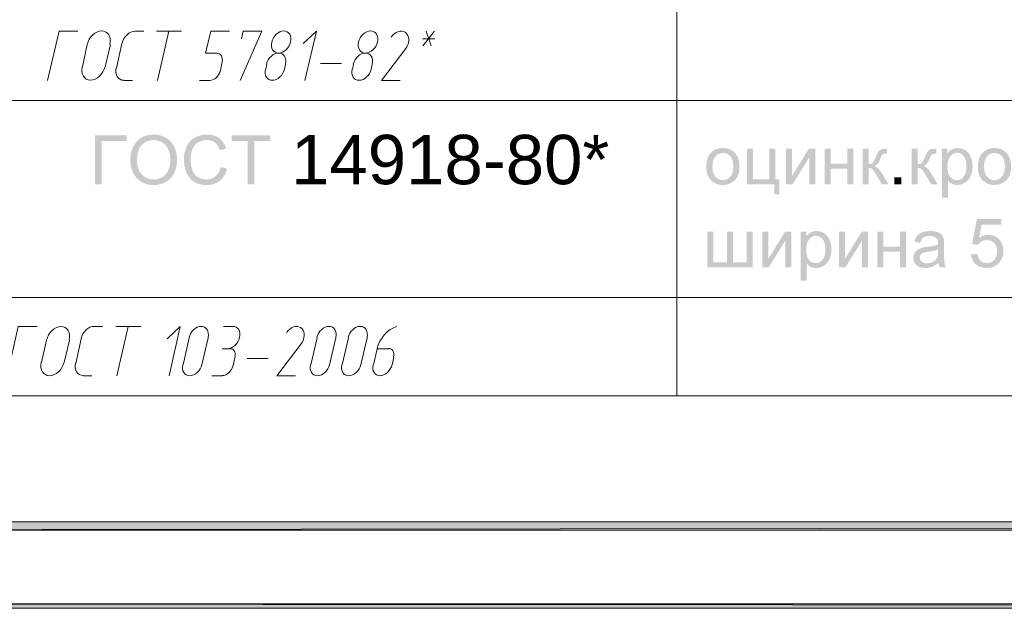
# Model space of a CAD drawing. Header units: millimetres. Extents: x 1527433 to 14789979, y -66543 to 11310.
# Tile 78 of 122: x 1987626 to 1993628, y -65658 to -62071. Entities that reach past the tile are written whole.
import ezdxf

# ---------------------------------------------------------------- set-up
doc = ezdxf.new("R2010")
doc.units = ezdxf.units.MM
doc.styles.get("Standard").update_dxf_attribs({"font": 'isocpeur.ttf', "height": 250})

msp = doc.modelspace()

# ---------------------------------------------------------------- hatches: boundary and pattern name
h = msp.add_hatch(color=7)
h.paths.add_polyline_path([(2024622.617, -35960.929), (2024599.333, -35982.095), (2024622.617, -65655.645)])
h.paths.add_polyline_path([(2024599.333, -35982.095), (2024622.617, -65655.645), (2024599.333, -65630.245)])
h.paths.add_polyline_path([(2024622.617, -65655.645), (2024599.333, -65630.245), (2024622.617, -65657.762)])
h.paths.add_polyline_path([(2024599.333, -65630.245), (2024622.617, -65657.762), (1982651.233, -65630.245)])
h.paths.add_polyline_path([(2024622.617, -65657.762), (1982651.233, -65630.245), (1982625.833, -65657.762)])
h.paths.add_polyline_path([(1982651.233, -65630.245), (1982625.833, -65657.762)])
h = msp.add_hatch(color=7)
h.paths.add_polyline_path([(2024099.8, -65130.712), (2024150.6, -65181.512), (2024099.8, -36481.629)])
h.paths.add_polyline_path([(2024150.6, -65181.512), (2024099.8, -36481.629), (2024150.6, -36432.945)])
h.paths.add_polyline_path([(2024099.8, -36481.629), (2024150.6, -36432.945), (1984651.483, -36481.629)])
h.paths.add_polyline_path([(2024150.6, -36432.945), (1984651.483, -36481.629), (1984600.683, -36432.945)])
h.paths.add_polyline_path([(1984651.483, -36481.629), (1984600.683, -36432.945), (1984651.483, -65130.712)])
h.paths.add_polyline_path([(1984600.683, -36432.945), (1984651.483, -65130.712), (1984600.683, -65181.512)])
h.paths.add_polyline_path([(1984651.483, -65130.712), (1984600.683, -65181.512), (2024099.8, -65130.712)])
h.paths.add_polyline_path([(1984600.683, -65181.512), (2024099.8, -65130.712), (2024150.6, -65181.512)])
h = msp.add_hatch(color=7)
h.dxf.hatch_style = 2
h.paths.add_polyline_path([(1988086.017, -62775.325), (1988278.667, -62775.325), (1988278.667, -62810.493), (1988125.429, -62810.493), (1988125.429, -63073.312), (1988086.017, -63073.312)])
h = msp.add_hatch(color=7)
h.paths.add_polyline_path([(1988300.552, -62928.177), (1988303.043, -62893.108), (1988310.516, -62862.066), (1988322.97, -62835.043), (1988340.405, -62812.036), (1988361.779, -62793.66), (1988386.046, -62780.534), (1988413.207, -62772.658), (1988443.262, -62770.033), (1988463.353, -62771.272), (1988482.447, -62774.98), (1988500.538, -62781.149), (1988517.621, -62789.767), (1988533.184, -62800.618), (1988546.794, -62813.407), (1988558.44, -62828.129), (1988568.112, -62844.778), (1988575.717, -62862.987), (1988581.162, -62882.385), (1988584.437, -62902.961), (1988585.531, -62924.704), (1988584.384, -62946.8), (1988580.949, -62967.692), (1988575.229, -62987.375), (1988567.23, -63005.843), (1988557.11, -63022.658), (1988545.099, -63037.297), (1988531.186, -63049.755), (1988515.361, -63060.028), (1988498.255, -63068.058), (1988480.504, -63073.794), (1988462.101, -63077.236), (1988443.042, -63078.383), (1988422.558, -63077.121), (1988403.196, -63073.326), (1988384.96, -63066.988), (1988367.856, -63058.098), (1988352.281, -63047.007), (1988338.717, -63034.065), (1988327.168, -63019.264), (1988317.64, -63002.591), (1988310.156, -62984.763), (1988304.817, -62966.418), (1988301.618, -62947.556)])
h.paths.add_polyline_path([(1988341.232, -62928.783), (1988343.041, -62954.302), (1988348.467, -62976.953), (1988357.51, -62996.74), (1988370.171, -63013.67), (1988385.569, -63027.231), (1988402.817, -63036.911), (1988421.904, -63042.715), (1988442.821, -63044.649), (1988464.081, -63042.695), (1988483.377, -63036.828), (1988500.709, -63027.045), (1988516.078, -63013.34), (1988528.666, -62996.069), (1988537.658, -62975.513), (1988543.053, -62951.669), (1988544.851, -62924.539), (1988541.764, -62890.474), (1988532.559, -62861.039), (1988525.687, -62848.234), (1988517.394, -62836.944), (1988507.684, -62827.173), (1988496.565, -62818.926), (1988484.371, -62812.406), (1988471.443, -62807.736), (1988457.792, -62804.927), (1988443.427, -62803.988), (1988423.233, -62805.787), (1988404.491, -62811.182), (1988387.206, -62820.173), (1988371.384, -62832.762), (1988358.185, -62849.556), (1988348.763, -62871.161), (1988343.114, -62897.572)])
h = msp.add_hatch(color=7)
h.dxf.hatch_style = 2
h.paths.add_polyline_path([(1988851.241, -62968.857), (1988890.653, -62978.779), (1988883.211, -63001.649), (1988873.289, -63021.636), (1988860.887, -63038.728), (1988846.004, -63052.917), (1988828.992, -63064.058), (1988810.203, -63072.017), (1988789.635, -63076.791), (1988767.291, -63078.383), (1988744.315, -63077.162), (1988723.593, -63073.491), (1988705.124, -63067.361), (1988688.908, -63058.76), (1988674.718, -63047.866), (1988662.332, -63034.775), (1988651.755, -63019.483), (1988642.992, -63001.985), (1988636.087, -62983.039), (1988631.161, -62963.407), (1988628.209, -62943.081), (1988627.227, -62922.058), (1988628.333, -62899.559), (1988631.657, -62878.533), (1988637.203, -62858.985), (1988644.976, -62840.92), (1988654.806, -62824.641), (1988666.522, -62810.444), (1988680.129, -62798.325), (1988695.633, -62788.279), (1988712.458, -62780.393), (1988730.111, -62774.76), (1988748.591, -62771.38), (1988767.897, -62770.254), (1988789.342, -62771.679), (1988809.024, -62775.952), (1988826.94, -62783.067), (1988843.083, -62793.019), (1988857.149, -62805.576), (1988868.921, -62820.428), (1988878.398, -62837.574), (1988885.581, -62857.015), (1988846.776, -62866.165), (1988840.988, -62851.023), (1988834.043, -62838.088), (1988825.94, -62827.354), (1988816.679, -62818.816), (1988806.168, -62812.336), (1988794.397, -62807.702), (1988781.364, -62804.917), (1988767.07, -62803.988), (1988750.584, -62805.021), (1988735.52, -62808.115), (1988721.871, -62813.267), (1988709.633, -62820.47), (1988698.957, -62829.4), (1988689.996, -62839.741), (1988682.751, -62851.499), (1988677.222, -62864.677), (1988670.228, -62892.872), (1988667.906, -62921.893), (1988670.676, -62957.495), (1988678.986, -62988.259), (1988685.291, -63001.541), (1988693.131, -63013.03), (1988702.512, -63022.73), (1988713.437, -63030.648), (1988737.745, -63041.162), (1988764.038, -63044.649), (1988779.944, -63043.459), (1988794.589, -63039.888), (1988807.974, -63033.928), (1988820.097, -63025.577), (1988830.661, -63014.869), (1988839.369, -63001.847), (1988846.227, -62986.509)])
h = msp.add_hatch(color=7)
h.dxf.hatch_style = 2
h.paths.add_polyline_path([(1989017.027, -63073.312), (1989017.027, -62810.493), (1988918.855, -62810.493), (1988918.855, -62775.325), (1989155.051, -62775.325), (1989155.051, -62810.493), (1989056.439, -62810.493), (1989056.439, -63073.312)])
h = msp.add_hatch(color=7)
h.paths.add_polyline_path([(1991811.57, -62965.384), (1991813.649, -62937.354), (1991819.893, -62913.205), (1991830.313, -62892.931), (1991844.918, -62876.528), (1991859.582, -62866.038), (1991875.786, -62858.545), (1991893.52, -62854.049), (1991912.773, -62852.55), (1991934.002, -62854.379), (1991953.205, -62859.861), (1991970.382, -62868.991), (1991985.533, -62881.765), (1991997.905, -62897.744), (1992006.741, -62916.498), (1992012.043, -62938.033), (1992013.811, -62962.352), (1992013.026, -62982.081), (1992010.676, -62999.587), (1992006.765, -63014.861), (1992001.298, -63027.892), (1991985.919, -63049.107), (1991964.918, -63064.989), (1991939.941, -63074.91), (1991912.773, -63078.218), (1991891.203, -63076.407), (1991871.804, -63070.969), (1991854.575, -63061.893), (1991839.516, -63049.169), (1991827.29, -63033.023), (1991818.556, -63013.684), (1991813.316, -62991.141)])
h.paths.add_polyline_path([(1991849.163, -62965.384), (1991850.29, -62984.826), (1991853.676, -63001.654), (1991859.325, -63015.877), (1991867.243, -63027.506), (1991876.853, -63036.541), (1991887.651, -63042.981), (1991899.628, -63046.838), (1991912.773, -63048.121), (1991925.806, -63046.829), (1991937.702, -63042.947), (1991948.461, -63036.471), (1991958.083, -63027.396), (1991966.009, -63015.664), (1991971.677, -63001.22), (1991975.082, -62984.057), (1991976.218, -62964.171), (1991975.081, -62945.371), (1991971.67, -62928.99), (1991965.986, -62915.027), (1991958.028, -62903.483), (1991948.375, -62894.471), (1991937.612, -62888.028), (1991925.743, -62884.158), (1991912.773, -62882.867), (1991899.628, -62884.157), (1991887.651, -62888.021), (1991876.853, -62894.448), (1991867.243, -62903.427), (1991859.325, -62914.992), (1991853.676, -62929.176), (1991850.29, -62945.975)])
h = msp.add_hatch(color=7)
h.dxf.hatch_style = 2
h.paths.add_polyline_path([(1992058.817, -62857.456), (1992095.417, -62857.456), (1992095.417, -63043.216), (1992196.62, -63043.216), (1992196.62, -62857.456), (1992233.221, -62857.456), (1992233.221, -63043.216), (1992256.813, -63043.216), (1992256.813, -63134.497), (1992226.717, -63134.497), (1992226.717, -63073.312), (1992058.817, -63073.312)])
h = msp.add_hatch(color=7)
h.dxf.hatch_style = 2
h.paths.add_polyline_path([(1992298.361, -62857.456), (1992334.961, -62857.456), (1992334.961, -63022.104), (1992436.385, -62857.456), (1992475.797, -62857.456), (1992475.797, -63073.312), (1992439.196, -63073.312), (1992439.196, -62909.711), (1992337.773, -63073.312), (1992298.361, -63073.312)])
h = msp.add_hatch(color=7)
h.dxf.hatch_style = 2
h.paths.add_polyline_path([(1992532.864, -62857.456), (1992569.41, -62857.456), (1992569.41, -62947.304), (1992670.833, -62947.304), (1992670.833, -62857.456), (1992707.434, -62857.456), (1992707.434, -63073.312), (1992670.833, -63073.312), (1992670.833, -62977.566), (1992569.41, -62977.566), (1992569.41, -63073.312), (1992532.864, -63073.312)])
h = msp.add_hatch(color=7)
h.dxf.hatch_style = 2
h.paths.add_polyline_path([(1992763.772, -62857.456), (1992800.373, -62857.456), (1992800.373, -62950.722), (1992815.214, -62949.061), (1992824.847, -62944.052), (1992828.743, -62939.101), (1992833.487, -62930.947), (1992839.078, -62919.588), (1992845.517, -62905.026), (1992850.634, -62893.306), (1992855.239, -62883.777), (1992859.338, -62876.439), (1992862.936, -62871.292), (1992870.136, -62864.484), (1992878.37, -62860.322), (1992889.78, -62858.186), (1992906.482, -62857.456), (1992913.813, -62857.456), (1992913.813, -62887.718), (1992903.615, -62887.552), (1992891.757, -62888.62), (1992885.15, -62891.797), (1992882.722, -62895.135), (1992879.741, -62900.685), (1992876.212, -62908.447), (1992872.141, -62918.42), (1992864.114, -62936.349), (1992856.872, -62947.745), (1992848.067, -62955.503), (1992835.54, -62962.518), (1992847.272, -62967.653), (1992858.905, -62976.691), (1992870.445, -62989.625), (1992881.897, -63006.45), (1992921.916, -63073.312), (1992881.677, -63073.312), (1992842.651, -63006.45), (1992831.392, -62989.782), (1992821.705, -62979.936), (1992811.907, -62975.099), (1992800.373, -62973.487), (1992800.373, -63073.312), (1992763.772, -63073.312)])
h = msp.add_hatch(color=7)
h.dxf.hatch_style = 2
h.paths.add_polyline_path([(1993063.855, -62857.456), (1993100.456, -62857.456), (1993100.456, -62950.722), (1993115.297, -62949.061), (1993124.93, -62944.052), (1993128.826, -62939.101), (1993133.57, -62930.947), (1993139.162, -62919.588), (1993145.6, -62905.026), (1993150.717, -62893.306), (1993155.323, -62883.777), (1993159.421, -62876.439), (1993163.019, -62871.292), (1993170.219, -62864.484), (1993178.453, -62860.322), (1993189.863, -62858.186), (1993206.565, -62857.456), (1993213.896, -62857.456), (1993213.896, -62887.718), (1993203.699, -62887.552), (1993191.841, -62888.62), (1993185.233, -62891.797), (1993182.805, -62895.135), (1993179.824, -62900.685), (1993176.295, -62908.447), (1993172.224, -62918.42), (1993164.197, -62936.349), (1993156.955, -62947.745), (1993148.15, -62955.503), (1993135.623, -62962.518), (1993147.355, -62967.653), (1993158.988, -62976.691), (1993170.528, -62989.625), (1993181.981, -63006.45), (1993221.999, -63073.312), (1993181.76, -63073.312), (1993142.734, -63006.45), (1993131.476, -62989.782), (1993121.788, -62979.936), (1993111.99, -62975.099), (1993100.456, -62973.487), (1993100.456, -63073.312), (1993063.855, -63073.312)])
h = msp.add_hatch(color=7)
h.paths.add_polyline_path([(1993247.646, -63156.049), (1993247.646, -62857.456), (1993280.995, -62857.456), (1993280.995, -62885.513), (1993293.493, -62871.119), (1993307.563, -62860.818), (1993323.989, -62854.617), (1993343.558, -62852.55), (1993369.561, -62856.133), (1993392.34, -62866.827), (1993410.902, -62883.976), (1993424.256, -62906.955), (1993432.345, -62934.123), (1993435.059, -62963.73), (1993432.083, -62995.232), (1993423.153, -63023.427), (1993416.528, -63035.922), (1993408.56, -63046.867), (1993399.248, -63056.262), (1993388.592, -63064.107), (1993365.331, -63074.676), (1993340.912, -63078.218), (1993323.583, -63076.282), (1993308.114, -63070.501), (1993294.858, -63061.73), (1993284.247, -63050.933), (1993284.247, -63156.049)])
h.paths.add_polyline_path([(1993280.774, -62966.597), (1993281.828, -62986.078), (1993284.991, -63002.846), (1993290.262, -63016.896), (1993297.641, -63028.223), (1993306.519, -63036.936), (1993316.286, -63043.154), (1993326.942, -63046.88), (1993338.486, -63048.121), (1993350.247, -63046.838), (1993361.134, -63042.981), (1993371.143, -63036.541), (1993380.269, -63027.506), (1993387.865, -63015.763), (1993393.291, -63001.199), (1993396.547, -62983.803), (1993397.632, -62963.565), (1993396.568, -62944.229), (1993393.381, -62927.481), (1993388.074, -62913.328), (1993380.654, -62901.774), (1993371.735, -62892.794), (1993362.01, -62886.367), (1993351.478, -62882.504), (1993340.14, -62881.213), (1993328.781, -62882.586), (1993318.098, -62886.698), (1993308.088, -62893.538), (1993298.744, -62903.097), (1993290.867, -62915.251), (1993285.253, -62929.886), (1993281.892, -62947.001)])
h = msp.add_hatch(color=7)
h.paths.add_polyline_path([(1993467.057, -62965.384), (1993469.136, -62937.354), (1993475.38, -62913.205), (1993485.8, -62892.931), (1993500.405, -62876.528), (1993515.069, -62866.038), (1993531.273, -62858.545), (1993549.007, -62854.049), (1993568.26, -62852.55), (1993589.488, -62854.379), (1993608.691, -62859.861), (1993625.869, -62868.991), (1993641.02, -62881.765), (1993653.392, -62897.744), (1993662.228, -62916.498), (1993667.53, -62938.033), (1993669.298, -62962.352), (1993668.513, -62982.081), (1993666.162, -62999.587), (1993662.251, -63014.861), (1993656.785, -63027.892), (1993641.406, -63049.107), (1993620.405, -63064.989), (1993595.428, -63074.91), (1993568.26, -63078.218), (1993546.69, -63076.407), (1993527.291, -63070.969), (1993510.062, -63061.893), (1993495.003, -63049.169), (1993482.777, -63033.023), (1993474.043, -63013.684), (1993468.803, -62991.141)])
h.paths.add_polyline_path([(1993504.65, -62965.384), (1993505.777, -62984.826), (1993509.163, -63001.654), (1993514.812, -63015.877), (1993522.729, -63027.506), (1993532.339, -63036.541), (1993543.138, -63042.981), (1993555.115, -63046.838), (1993568.26, -63048.121), (1993581.293, -63046.829), (1993593.188, -63042.947), (1993603.947, -63036.471), (1993613.57, -63027.396), (1993621.496, -63015.664), (1993627.164, -63001.22), (1993630.569, -62984.057), (1993631.705, -62964.171), (1993630.568, -62945.371), (1993627.157, -62928.99), (1993621.473, -62915.027), (1993613.515, -62903.483), (1993603.862, -62894.471), (1993593.099, -62888.028), (1993581.23, -62884.158), (1993568.26, -62882.867), (1993555.115, -62884.157), (1993543.138, -62888.021), (1993532.339, -62894.448), (1993522.729, -62903.427), (1993514.812, -62914.992), (1993509.163, -62929.176), (1993505.777, -62945.975)])
h = msp.add_hatch(color=7)
h.dxf.hatch_style = 2
h.paths.add_polyline_path([(1992957.926, -63073.312), (1992957.926, -63031.64), (1992999.598, -63031.64), (1992999.598, -63073.312)])
h = msp.add_hatch(color=7)
h.dxf.hatch_style = 2
h.paths.add_polyline_path([(1993425.504, -63501.143), (1993463.924, -63497.891), (1993466.776, -63511.069), (1993471.034, -63522.489), (1993476.698, -63532.153), (1993483.768, -63540.059), (1993500.897, -63550.649), (1993521.25, -63554.17), (1993533.963, -63552.929), (1993545.648, -63549.202), (1993556.31, -63542.985), (1993565.954, -63534.271), (1993573.952, -63523.523), (1993579.672, -63511.127), (1993583.108, -63497.087), (1993584.254, -63481.41), (1993583.15, -63466.6), (1993579.844, -63453.429), (1993574.348, -63441.9), (1993566.67, -63432.021), (1993557.192, -63424.126), (1993546.365, -63418.475), (1993534.184, -63415.076), (1993520.644, -63413.941), (1993503.818, -63415.96), (1993488.728, -63421.989), (1993476.037, -63431.208), (1993466.404, -63442.825), (1993432.008, -63438.36), (1993460.892, -63285.287), (1993609.059, -63285.287), (1993609.059, -63320.234), (1993490.162, -63320.234), (1993474.121, -63400.326), (1993487.69, -63392.151), (1993501.599, -63386.311), (1993515.84, -63382.808), (1993530.4, -63381.64), (1993549.149, -63383.334), (1993566.374, -63388.413), (1993582.079, -63396.871), (1993596.271, -63408.704), (1993607.999, -63423.184), (1993616.39, -63439.586), (1993621.432, -63457.911), (1993623.115, -63478.158), (1993621.638, -63497.722), (1993617.21, -63515.902), (1993609.836, -63532.697), (1993599.523, -63548.107), (1993583.874, -63563.942), (1993565.616, -63575.24), (1993544.743, -63582.012), (1993521.25, -63584.266), (1993501.85, -63582.849), (1993484.326, -63578.589), (1993468.672, -63571.477), (1993454.884, -63561.501), (1993443.402, -63549.202), (1993434.675, -63535.043), (1993428.707, -63519.023)])
h = msp.add_hatch(color=7)
h.dxf.hatch_style = 2
h.paths.add_polyline_path([(1991818.309, -63363.339), (1991854.91, -63363.339), (1991854.91, -63548.934), (1991938.254, -63548.934), (1991938.254, -63363.339), (1991974.799, -63363.339), (1991974.799, -63548.934), (1992058.363, -63548.934), (1992058.363, -63363.339), (1992094.744, -63363.339), (1992094.744, -63579.195), (1991818.309, -63579.195)])
h = msp.add_hatch(color=7)
h.dxf.hatch_style = 2
h.paths.add_polyline_path([(1992153.223, -63363.339), (1992189.824, -63363.339), (1992189.824, -63527.987), (1992291.247, -63363.339), (1992330.659, -63363.339), (1992330.659, -63579.195), (1992294.059, -63579.195), (1992294.059, -63415.595), (1992192.635, -63579.195), (1992153.223, -63579.195)])
h = msp.add_hatch(color=7)
h.paths.add_polyline_path([(1992387.506, -63661.933), (1992387.506, -63363.339), (1992420.854, -63363.339), (1992420.854, -63391.396), (1992433.353, -63377.003), (1992447.423, -63366.702), (1992463.849, -63360.501), (1992483.417, -63358.434), (1992509.421, -63362.016), (1992532.2, -63372.71), (1992550.762, -63389.86), (1992564.115, -63412.839), (1992572.204, -63440.007), (1992574.919, -63469.614), (1992571.943, -63501.116), (1992563.013, -63529.31), (1992556.388, -63541.806), (1992548.419, -63552.751), (1992539.107, -63562.146), (1992528.452, -63569.99), (1992505.19, -63580.56), (1992480.772, -63584.101), (1992463.443, -63582.165), (1992447.974, -63576.384), (1992434.718, -63567.613), (1992424.107, -63556.816), (1992424.107, -63661.933)])
h.paths.add_polyline_path([(1992420.634, -63472.48), (1992421.688, -63491.961), (1992424.851, -63508.729), (1992430.122, -63522.779), (1992437.501, -63534.106), (1992446.379, -63542.819), (1992456.146, -63549.037), (1992466.802, -63552.764), (1992478.346, -63554.005), (1992490.107, -63552.721), (1992500.994, -63548.865), (1992511.003, -63542.424), (1992520.128, -63533.389), (1992527.725, -63521.647), (1992533.151, -63507.083), (1992536.406, -63489.687), (1992537.492, -63469.448), (1992536.428, -63450.112), (1992533.24, -63433.364), (1992527.934, -63419.211), (1992520.514, -63407.657), (1992511.595, -63398.677), (1992501.869, -63392.251), (1992491.338, -63388.387), (1992480, -63387.097), (1992468.641, -63388.47), (1992457.958, -63392.581), (1992447.948, -63399.422), (1992438.604, -63408.98), (1992430.726, -63421.134), (1992425.113, -63435.769), (1992421.752, -63452.884)])
h = msp.add_hatch(color=7)
h.dxf.hatch_style = 2
h.paths.add_polyline_path([(1992620.531, -63363.339), (1992657.132, -63363.339), (1992657.132, -63527.987), (1992758.556, -63363.339), (1992797.968, -63363.339), (1992797.968, -63579.195), (1992761.367, -63579.195), (1992761.367, -63415.595), (1992659.943, -63579.195), (1992620.531, -63579.195)])
h = msp.add_hatch(color=7)
h.dxf.hatch_style = 2
h.paths.add_polyline_path([(1992855.035, -63363.339), (1992891.58, -63363.339), (1992891.58, -63453.187), (1992993.004, -63453.187), (1992993.004, -63363.339), (1993029.605, -63363.339), (1993029.605, -63579.195), (1992993.004, -63579.195), (1992993.004, -63483.449), (1992891.58, -63483.449), (1992891.58, -63579.195), (1992855.035, -63579.195)])
h = msp.add_hatch(color=7)
h.paths.add_polyline_path([(1993226.999, -63552.572), (1993207.059, -63567.323), (1993187.863, -63576.99), (1993168.35, -63582.323), (1993147.514, -63584.101), (1993130.761, -63583.016), (1993116.06, -63579.76), (1993103.415, -63574.334), (1993092.833, -63566.738), (1993084.481, -63557.446), (1993078.522, -63546.935), (1993074.95, -63535.205), (1993073.761, -63522.255), (1993075.552, -63507.124), (1993080.982, -63493.316), (1993089.298, -63481.534), (1993099.889, -63472.315), (1993112.291, -63465.356), (1993126.182, -63460.298), (1993139.693, -63457.501), (1993158.703, -63454.786), (1993179.396, -63452.016), (1993197.164, -63448.998), (1993212.018, -63445.732), (1993223.967, -63442.218), (1993224.119, -63436.058), (1993224.188, -63432.627), (1993223.537, -63422.291), (1993221.59, -63413.603), (1993218.351, -63406.559), (1993213.825, -63401.153), (1993205.949, -63395.727), (1993196.379, -63391.851), (1993185.113, -63389.526), (1993172.153, -63388.75), (1993160.061, -63389.318), (1993149.67, -63391.017), (1993140.984, -63393.843), (1993134.009, -63397.79), (1993123.301, -63410.33), (1993115.819, -63429.816), (1993080.045, -63424.91), (1993086.494, -63404.15), (1993096.085, -63387.813), (1993109.735, -63375.342), (1993128.386, -63366.095), (1993151.22, -63360.363), (1993177.444, -63358.434), (1993202.463, -63360.073), (1993222.313, -63364.938), (1993237.313, -63372.297), (1993247.725, -63381.309), (1993254.628, -63392.485), (1993259.135, -63406.224), (1993260.499, -63419.37), (1993260.954, -63439.958), (1993260.954, -63488.741), (1993261.098, -63511.934), (1993261.532, -63530.42), (1993262.256, -63544.203), (1993263.269, -63553.288), (1993266.741, -63566.531), (1993272.529, -63579.195), (1993234.33, -63579.195), (1993229.652, -63566.834)])
h.paths.add_polyline_path([(1993223.967, -63470.881), (1993212.763, -63474.786), (1993199.073, -63478.392), (1993182.892, -63481.687), (1993164.215, -63484.662), (1993144.95, -63488.141), (1993132.3, -63491.993), (1993123.984, -63497.037), (1993117.858, -63503.899), (1993114.041, -63512.168), (1993112.787, -63521.263), (1993115.557, -63534.712), (1993123.866, -63545.681), (1993137.509, -63552.999), (1993156.278, -63555.438), (1993176.253, -63553.123), (1993193.871, -63546.177), (1993208.14, -63535.222), (1993218.069, -63520.877), (1993222.486, -63505.532), (1993223.967, -63484.276)])

# ---------------------------------------------------------------- linework, layer by layer
at = {"color": 7, "lineweight": 0}
for points in [[(1991632.25, -53861.579), (1991632.25, -64362.362)], [(1987981, -62139.862), (1987866.7, -62139.862), (1987796.85, -62440.429)], [(1988176.213, -62221.028), (1988178.675, -62204.517), (1988178.243, -62189.153), (1988175.117, -62175.261), (1988169.5, -62163.172), (1988161.592, -62153.213), (1988151.596, -62145.712), (1988139.712, -62140.998), (1988126.141, -62139.398), (1988111.79, -62141.129), (1988097.669, -62145.966), (1988084.132, -62153.577), (1988071.535, -62163.633), (1988060.235, -62175.802), (1988050.587, -62189.753), (1988042.947, -62205.156), (1988037.67, -62221.68)], [(1988331.013, -62140.502), (1988317.752, -62141.882), (1988304.746, -62146.099), (1988292.319, -62152.856), (1988280.798, -62161.855), (1988270.505, -62172.8), (1988261.767, -62185.394), (1988254.907, -62199.34), (1988250.252, -62214.341)], [(1988332.367, -62139.862), (1988383.167, -62139.862)], [(1988459.367, -62139.862), (1988611.767, -62139.862)], [(1988535.567, -62139.862), (1988465.717, -62440.429)], [(1988829.783, -62275.329), (1988759.933, -62275.329), (1988791.683, -62139.862), (1988905.983, -62139.862)], [(1988969.483, -62440.429), (1989102.833, -62139.862), (1988988.533, -62139.862), (1988977.95, -62186.429)], [(1989278.131, -62206.413), (1989280.15, -62192.671), (1989279.757, -62179.876), (1989277.118, -62168.303), (1989272.404, -62158.225), (1989265.782, -62149.915), (1989257.421, -62143.648), (1989247.491, -62139.698), (1989236.16, -62138.337), (1989224.185, -62139.747), (1989212.407, -62143.745), (1989201.124, -62150.054), (1989190.63, -62158.4), (1989181.224, -62168.508), (1989173.2, -62180.104), (1989166.855, -62192.913), (1989162.486, -62206.661)], [(1989365.3, -62440.429), (1989435.15, -62139.862), (1989354.717, -62216.062)], [(1989807.297, -62206.413), (1989809.317, -62192.671), (1989808.924, -62179.876), (1989806.285, -62168.303), (1989801.57, -62158.225), (1989794.948, -62149.915), (1989786.588, -62143.648), (1989776.658, -62139.698), (1989765.326, -62138.337), (1989753.351, -62139.747), (1989741.574, -62143.745), (1989730.29, -62150.054), (1989719.797, -62158.4), (1989710.391, -62168.508), (1989702.367, -62180.104), (1989696.022, -62192.913), (1989691.653, -62206.661)], [(1989984.984, -62237.72), (1989991.41, -62224.544), (1989995.605, -62211.222), (1989997.603, -62198.092), (1989997.438, -62185.495), (1989995.145, -62173.77), (1989990.757, -62163.256), (1989984.31, -62154.293), (1989975.838, -62147.221), (1989965.839, -62142.568), (1989955.003, -62140.56), (1989943.652, -62141.084), (1989932.106, -62144.024), (1989920.685, -62149.267), (1989909.71, -62156.698), (1989899.502, -62166.204), (1989890.381, -62177.669)], [(1990154.817, -62139.862), (1990082.85, -62230.879)], [(1990133.65, -62230.879), (1990104.017, -62139.862)], [(1988038.15, -62222.412), (1988008.517, -62357.879)], [(1988148.217, -62357.879), (1988179.967, -62222.412)], [(1988249.817, -62216.062), (1988215.95, -62366.345)], [(1989162.486, -62206.661), (1989160.466, -62220.403), (1989160.86, -62233.197), (1989163.498, -62244.771), (1989168.213, -62254.849), (1989174.835, -62263.159), (1989183.196, -62269.426), (1989193.126, -62273.376), (1989204.457, -62274.737), (1989216.432, -62273.326), (1989228.21, -62269.329), (1989239.493, -62263.02), (1989249.986, -62254.674), (1989259.393, -62244.566), (1989267.417, -62232.969), (1989273.761, -62220.16), (1989278.131, -62206.413)], [(1989691.653, -62206.661), (1989689.633, -62220.403), (1989690.027, -62233.197), (1989692.665, -62244.771), (1989697.38, -62254.849), (1989704.002, -62263.159), (1989712.362, -62269.426), (1989722.292, -62273.376), (1989733.624, -62274.737), (1989745.599, -62273.326), (1989757.376, -62269.329), (1989768.66, -62263.02), (1989779.153, -62254.674), (1989788.56, -62244.566), (1989796.583, -62232.969), (1989802.928, -62220.16), (1989807.297, -62206.413)], [(1990080.733, -62186.429), (1990156.933, -62186.429)], [(1988860.298, -62327.003), (1988861.865, -62316.458), (1988861.584, -62306.643), (1988859.581, -62297.768), (1988855.987, -62290.044), (1988850.929, -62283.68), (1988844.538, -62278.885), (1988836.94, -62275.869), (1988828.266, -62274.843)], [(1989246.381, -62341.88), (1989248.401, -62328.138), (1989248.007, -62315.343), (1989245.368, -62303.77), (1989240.654, -62293.691), (1989234.032, -62285.382), (1989225.671, -62279.115), (1989215.741, -62275.164), (1989204.41, -62273.804), (1989192.435, -62275.214), (1989180.657, -62279.211), (1989169.374, -62285.52), (1989158.88, -62293.866), (1989149.474, -62303.975), (1989141.45, -62315.571), (1989135.105, -62328.38), (1989130.736, -62342.127)], [(1989775.547, -62341.88), (1989777.567, -62328.138), (1989777.174, -62315.343), (1989774.535, -62303.77), (1989769.82, -62293.691), (1989763.198, -62285.382), (1989754.838, -62279.115), (1989744.908, -62275.164), (1989733.576, -62273.804), (1989721.601, -62275.214), (1989709.824, -62279.211), (1989698.54, -62285.52), (1989688.047, -62293.866), (1989678.641, -62303.975), (1989670.617, -62315.571), (1989664.272, -62328.38), (1989659.903, -62342.127)], [(1989985.483, -62237.229), (1989830.967, -62440.429), (1989945.267, -62440.429)], [(1988008.037, -62357.146), (1988005.575, -62373.657), (1988006.007, -62389.021), (1988009.133, -62402.913), (1988014.75, -62415.002), (1988022.658, -62424.961), (1988032.654, -62432.462), (1988044.539, -62437.176), (1988058.109, -62438.776), (1988072.46, -62437.045), (1988086.581, -62432.208), (1988100.118, -62424.597), (1988112.715, -62414.541), (1988124.015, -62402.372), (1988133.663, -62388.421), (1988141.303, -62373.018), (1988146.58, -62356.494)], [(1988850.95, -62381.162), (1988861.533, -62328.245)], [(1989132.467, -62343.062), (1989126.117, -62372.695)], [(1989240.417, -62372.695), (1989246.767, -62343.062)], [(1989460.55, -62336.712), (1989587.55, -62336.712)], [(1989661.633, -62343.062), (1989655.283, -62372.695)], [(1989769.583, -62372.695), (1989775.933, -62343.062)], [(1988214.268, -62364.624), (1988212.218, -62379.652), (1988212.831, -62393.676), (1988215.917, -62406.392), (1988221.285, -62417.499), (1988228.743, -62426.694), (1988238.102, -62433.676), (1988249.169, -62438.141), (1988261.754, -62439.788)], [(1988785.045, -62440.376), (1988795.618, -62439.12), (1988806.019, -62435.58), (1988815.985, -62429.996), (1988825.255, -62422.614), (1988833.568, -62413.675), (1988840.66, -62403.423), (1988846.271, -62392.1), (1988850.139, -62379.95)], [(1989124.386, -62371.761), (1989122.366, -62385.503), (1989122.76, -62398.297), (1989125.398, -62409.871), (1989130.113, -62419.949), (1989136.735, -62428.259), (1989145.096, -62434.526), (1989155.026, -62438.476), (1989166.357, -62439.837), (1989178.332, -62438.426), (1989190.11, -62434.429), (1989201.393, -62428.12), (1989211.886, -62419.774), (1989221.293, -62409.666), (1989229.317, -62398.069), (1989235.661, -62385.26), (1989240.031, -62371.513)], [(1989653.553, -62371.761), (1989651.533, -62385.503), (1989651.927, -62398.297), (1989654.565, -62409.871), (1989659.28, -62419.949), (1989665.902, -62428.259), (1989674.262, -62434.526), (1989684.192, -62438.476), (1989695.524, -62439.837), (1989707.499, -62438.426), (1989719.276, -62434.429), (1989730.56, -62428.12), (1989741.053, -62419.774), (1989750.46, -62409.666), (1989758.483, -62398.069), (1989764.828, -62385.26), (1989769.197, -62371.513)], [(1988262.517, -62440.429), (1988313.317, -62440.429)], [(1988721.833, -62440.429), (1988785.333, -62440.429)], [(2002888.683, -62563.195), (1985730.983, -62563.195)], [(2002888.683, -63763.345), (1985730.983, -63763.345)], [(1987733.35, -63941.145), (1987616.933, -63941.145), (1987549.2, -64241.712)], [(1987928.563, -64022.311), (1987931.025, -64005.801), (1987930.593, -63990.436), (1987927.467, -63976.545), (1987921.85, -63964.455), (1987913.942, -63954.496), (1987903.946, -63946.995), (1987892.062, -63942.281), (1987878.491, -63940.682), (1987864.14, -63942.412), (1987850.019, -63947.249), (1987836.482, -63954.861), (1987823.885, -63964.916), (1987812.585, -63977.085), (1987802.937, -63991.037), (1987795.297, -64006.439), (1987790.02, -64022.963)], [(1988081.246, -63939.669), (1988067.985, -63941.049), (1988054.979, -63945.266), (1988042.553, -63952.022), (1988031.031, -63961.021), (1988020.738, -63971.966), (1988012, -63984.56), (1988005.141, -63998.507), (1988000.485, -64013.508)], [(1988082.6, -63941.145), (1988133.4, -63941.145)], [(1988211.717, -63941.145), (1988364.117, -63941.145)], [(1988287.917, -63941.145), (1988218.067, -64241.712)], [(1988537.683, -64241.712), (1988605.417, -63941.145), (1988524.983, -64015.229)], [(1988774.364, -64007.697), (1988776.384, -63993.954), (1988775.99, -63981.16), (1988773.352, -63969.586), (1988768.637, -63959.508), (1988762.015, -63951.199), (1988753.655, -63944.932), (1988743.724, -63940.981), (1988732.393, -63939.62), (1988720.418, -63941.031), (1988708.64, -63945.028), (1988697.357, -63951.337), (1988686.864, -63959.683), (1988677.457, -63969.792), (1988669.433, -63981.388), (1988663.089, -63994.197), (1988658.719, -64007.944)], [(1988925.033, -63941.145), (1988867.883, -63941.145)], [(1988893.307, -64076.02), (1988905.282, -64074.61), (1988917.06, -64070.613), (1988928.343, -64064.304), (1988938.836, -64055.958), (1988948.243, -64045.849), (1988956.267, -64034.253), (1988962.611, -64021.444), (1988966.981, -64007.697), (1988969.001, -63993.954), (1988968.607, -63981.16), (1988965.968, -63969.586), (1988961.254, -63959.508), (1988954.632, -63951.199), (1988946.271, -63944.932), (1988936.341, -63940.981), (1988925.01, -63939.62)], [(1989347.867, -64036.887), (1989354.293, -64023.711), (1989358.488, -64010.388), (1989360.486, -63997.259), (1989360.321, -63984.662), (1989358.028, -63972.936), (1989353.641, -63962.422), (1989347.194, -63953.46), (1989338.721, -63946.388), (1989328.722, -63941.735), (1989317.887, -63939.727), (1989306.535, -63940.251), (1989294.989, -63943.191), (1989283.568, -63948.434), (1989272.593, -63955.865), (1989262.385, -63965.371), (1989253.264, -63976.836)], [(1989553.297, -64007.697), (1989555.317, -63993.954), (1989554.924, -63981.16), (1989552.285, -63969.586), (1989547.57, -63959.508), (1989540.948, -63951.199), (1989532.588, -63944.932), (1989522.658, -63940.981), (1989511.326, -63939.62), (1989499.351, -63941.031), (1989487.574, -63945.028), (1989476.29, -63951.337), (1989465.797, -63959.683), (1989456.391, -63969.792), (1989448.367, -63981.388), (1989442.022, -63994.197), (1989437.653, -64007.944)], [(1989743.797, -64007.697), (1989745.817, -63993.954), (1989745.424, -63981.16), (1989742.785, -63969.586), (1989738.07, -63959.508), (1989731.448, -63951.199), (1989723.088, -63944.932), (1989713.158, -63940.981), (1989701.826, -63939.62), (1989689.851, -63941.031), (1989678.074, -63945.028), (1989666.79, -63951.337), (1989656.297, -63959.683), (1989646.891, -63969.792), (1989638.867, -63981.388), (1989632.522, -63994.197), (1989628.153, -64007.944)], [(1989924.835, -63939.713), (1989904.384, -63947.824), (1989884.865, -63959.136), (1989866.585, -63973.302), (1989849.852, -63989.975), (1989834.976, -64008.81), (1989822.263, -64029.459), (1989812.024, -64051.578), (1989804.565, -64074.818)], [(1987790.5, -64023.695), (1987758.75, -64159.162)], [(1987898.45, -64159.162), (1987930.2, -64023.695)], [(1988002.167, -64015.229), (1987968.3, -64165.512)], [(1988660.45, -64008.879), (1988622.35, -64173.979)], [(1988736.65, -64173.979), (1988774.75, -64008.879)], [(1989439.383, -64008.879), (1989401.283, -64173.979)], [(1989515.583, -64173.979), (1989553.683, -64008.879)], [(1989629.883, -64008.879), (1989591.783, -64173.979)], [(1989706.083, -64173.979), (1989744.183, -64008.879)], [(1988912.333, -64076.612), (1988861.533, -64076.612)], [(1988938.19, -64119.79), (1988939.531, -64110.843), (1988939.305, -64102.518), (1988937.621, -64094.993), (1988934.587, -64088.445), (1988930.311, -64083.053), (1988924.904, -64078.994), (1988918.473, -64076.446), (1988911.128, -64075.587)], [(1989348.367, -64038.512), (1989193.85, -64241.712), (1989308.15, -64241.712)], [(1989805.567, -64076.612), (1989782.283, -64173.979)], [(1989875.417, -64076.612), (1989805.567, -64076.612)], [(1989905.931, -64126.17), (1989907.499, -64115.625), (1989907.217, -64105.81), (1989905.214, -64096.935), (1989901.62, -64089.211), (1989896.563, -64082.846), (1989890.171, -64078.051), (1989882.574, -64075.036), (1989873.9, -64074.009)], [(1988927.15, -64180.329), (1988939.85, -64121.062)], [(1989013.933, -64135.879), (1989140.933, -64135.879)], [(1989896.583, -64173.979), (1989907.167, -64127.412)], [(1987758.27, -64158.43), (1987755.808, -64174.94), (1987756.241, -64190.305), (1987759.366, -64204.196), (1987764.983, -64216.285), (1987772.891, -64226.245), (1987782.888, -64233.745), (1987794.772, -64238.46), (1987808.342, -64240.059), (1987822.693, -64238.328), (1987836.815, -64233.492), (1987850.352, -64225.88), (1987862.948, -64215.824), (1987874.248, -64203.655), (1987883.896, -64189.704), (1987891.537, -64174.301), (1987896.813, -64157.778)], [(1987966.618, -64163.791), (1987964.568, -64178.819), (1987965.181, -64192.842), (1987968.267, -64205.558), (1987973.635, -64216.665), (1987981.093, -64225.861), (1987990.451, -64232.842), (1988001.519, -64237.308), (1988014.104, -64238.955)], [(1988620.619, -64173.044), (1988618.599, -64186.786), (1988618.993, -64199.581), (1988621.632, -64211.154), (1988626.346, -64221.232), (1988632.968, -64229.542), (1988641.329, -64235.809), (1988651.259, -64239.76), (1988662.59, -64241.12), (1988674.565, -64239.71), (1988686.343, -64235.713), (1988697.626, -64229.404), (1988708.12, -64221.058), (1988717.526, -64210.949), (1988725.55, -64199.353), (1988731.895, -64186.544), (1988736.264, -64172.797)], [(1988861.245, -64239.542), (1988871.818, -64238.287), (1988882.219, -64234.746), (1988892.185, -64229.163), (1988901.455, -64221.781), (1988909.768, -64212.842), (1988916.86, -64202.589), (1988922.471, -64191.267), (1988926.339, -64179.117)], [(1989399.553, -64173.044), (1989397.533, -64186.786), (1989397.927, -64199.581), (1989400.565, -64211.154), (1989405.28, -64221.232), (1989411.902, -64229.542), (1989420.262, -64235.809), (1989430.192, -64239.76), (1989441.524, -64241.12), (1989453.499, -64239.71), (1989465.276, -64235.713), (1989476.56, -64229.404), (1989487.053, -64221.058), (1989496.46, -64210.949), (1989504.483, -64199.353), (1989510.828, -64186.544), (1989515.197, -64172.797)], [(1989590.053, -64173.044), (1989588.033, -64186.786), (1989588.427, -64199.581), (1989591.065, -64211.154), (1989595.78, -64221.232), (1989602.402, -64229.542), (1989610.762, -64235.809), (1989620.692, -64239.76), (1989632.024, -64241.12), (1989643.999, -64239.71), (1989655.776, -64235.713), (1989667.06, -64229.404), (1989677.553, -64221.058), (1989686.96, -64210.949), (1989694.983, -64199.353), (1989701.328, -64186.544), (1989705.697, -64172.797)], [(1989780.553, -64173.044), (1989778.533, -64186.786), (1989778.927, -64199.581), (1989781.565, -64211.154), (1989786.28, -64221.232), (1989792.902, -64229.542), (1989801.262, -64235.809), (1989811.192, -64239.76), (1989822.524, -64241.12), (1989834.499, -64239.71), (1989846.276, -64235.713), (1989857.56, -64229.404), (1989868.053, -64221.058), (1989877.46, -64210.949), (1989885.483, -64199.353), (1989891.828, -64186.544), (1989896.197, -64172.797)], [(1988014.867, -64241.712), (1988065.667, -64241.712)], [(1988798.033, -64241.712), (1988861.533, -64241.712)], [(2002888.683, -64362.362), (1985730.983, -64362.362)]]:
    msp.add_lwpolyline(points, dxfattribs=at)
for points in [[(1984651.483, -65130.712), (1984600.683, -65181.512), (2024099.8, -65130.712)], [(1984600.683, -65181.512), (2024099.8, -65130.712), (2024150.6, -65181.512)], [(2024622.617, -65657.762), (1982651.233, -65630.245), (1982625.833, -65657.762)], [(2024599.333, -65630.245), (2024622.617, -65657.762), (1982651.233, -65630.245)]]:
    msp.add_lwpolyline(points, close=True, dxfattribs=at)

# ---------------------------------------------------------------- texts
at = {"color": 7, "insert": (1989280.634, -62772.457), "char_height": 300.8551, "attachment_point": 1}
msp.add_mtext('{\\fArial|b0|i0|c0;14918-80*     }', dxfattribs=at)

doc.saveas('drawing.dxf')
